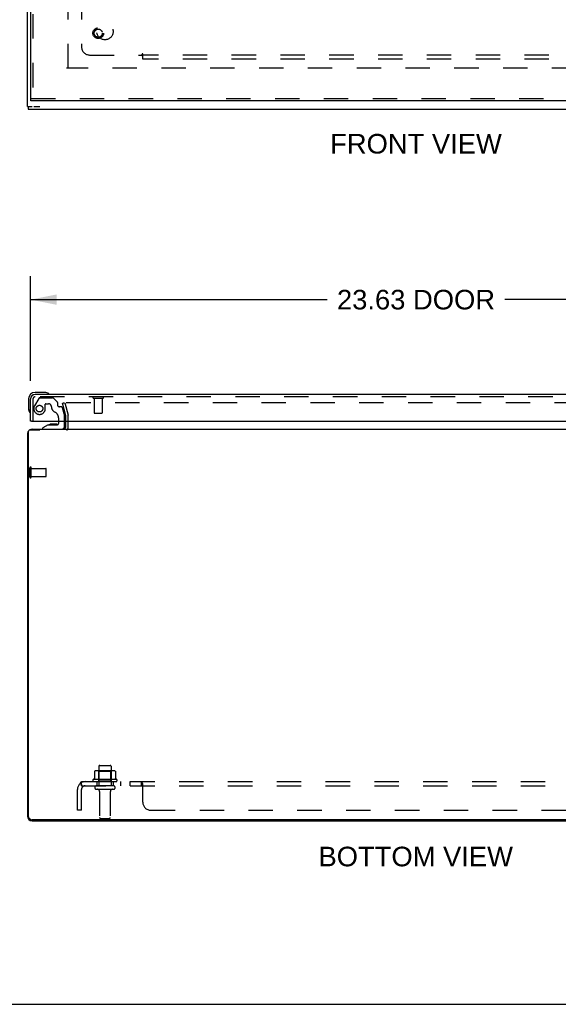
# Model space of a CAD drawing. Header units: inches. Extents: x 0 to 136, y 0 to 88.
# Tile 2 of 14: x 35 to 51, y 0 to 30. Entities that reach past the tile are written whole.
import ezdxf

# ---------------------------------------------------------------- set-up
doc = ezdxf.new("R2010")
doc.units = ezdxf.units.IN
doc.header["$LTSCALE"] = 7.48
doc.header["$MEASUREMENT"] = 0
doc.linetypes.add('HIDDEN', pattern=[0.2, 0.1, -0.1])
doc.layers.get('0').update_dxf_attribs({"linetype": 'CONTINUOUS'})
for name, color, linetype in [('DEFAULT_2', 8, 'HIDDEN'), ('DIMENSIONS', 7, 'CONTINUOUS'), ('DOOR_ASSEMBLY', 7, 'CONTINUOUS'), ('SUBPANEL', 7, 'CONTINUOUS')]:
    doc.layers.add(name, color=color, linetype=linetype)
doc.styles.get("Standard").update_dxf_attribs({"font": 'arial.ttf'})
doc.dimstyles.new('DIMSTYLE_1', dxfattribs={"dimtxt": 0.6, "dimasz": 0.8, "dimexe": 0.09, "dimexo": 0.07, "dimgap": 0.0375, "dimtad": 0, "dimtih": 1, "dimtoh": 1, "dimzin": 4, "dimdsep": 46, "dimtxsty": 'Standard', "dimblk": '_FILLED', "dimblk1": '_FILLED', "dimblk2": '_FILLED', "dimcen": 0.09, "dimadec": 3, "dimazin": 1, "dimtfac": 1, "dimtdec": 3, "dimtofl": 0, "dimtmove": 0, "dimatfit": 3, "dimldrblk": '_FILLED', "dimfxl": 0, "dimtolj": 1, "dimtzin": 4, "dimarcsym": 0})

# ---------------------------------------------------------------- blocks, each defined once
blk = doc.blocks.new('_FILLED')
at = {"color": 0, "linetype": 'ByBlock'}
blk.add_solid([(0, 0), (-1, 0.2), (-1, -0.2)], dxfattribs=at)
blk = doc.blocks.new('*D6')
at = {"layer": 'DIMENSIONS', "color": 2, "linetype": 'Continuous'}
for p, q in [((34.876, 19.105), (34.876, 22.312)), ((58.501, 19.105), (58.501, 22.312)), ((34.876, 21.592), (43.968, 21.592)), ((58.501, 21.592), (49.409, 21.592))]:
    blk.add_line(p, q, dxfattribs=at)
at = {"layer": 'DIMENSIONS', "color": 2, "linetype": 'Continuous', "xscale": 0.8, "yscale": 0.8, "zscale": 0.8, "rotation": 180}
blk.add_blockref('_FILLED', (34.876, 21.592), dxfattribs=at)
at = {"layer": 'DIMENSIONS', "color": 2, "linetype": 'Continuous', "xscale": 0.8, "yscale": 0.8, "zscale": 0.8}
blk.add_blockref('_FILLED', (58.501, 21.592), dxfattribs=at)
at = {"layer": 'DIMENSIONS', "color": 2, "linetype": 'Continuous', "insert": (46.688, 21.892), "char_height": 0.6, "width": 4.84015, "attachment_point": 2, "line_spacing_factor": 0.9}
blk.add_mtext('23.63 DOOR', dxfattribs=at)

msp = doc.modelspace()

# ---------------------------------------------------------------- linework, layer by layer
at = {"color": 3, "linetype": 'Continuous'}
for p, q in [((34.781, 27.506), (34.781, 63.356)), ((34.806, 27.431), (58.756, 27.431)), ((35.956, 17.692), (35.956, 17.865)), ((34.806, 17.542), (34.806, 5.777)), ((34.866, 17.602), (35.16, 17.602)), ((34.926, 17.622), (58.636, 17.622)), ((34.781, 17.477), (34.781, 5.767)), ((34.926, 5.622), (58.636, 5.622)), ((58.631, 5.652), (34.931, 5.652))]:
    msp.add_line(p, q, dxfattribs=at)
at = {"color": 7, "linetype": 'Continuous'}
for p, q in [((34.781, 27.506), (34.926, 27.506)), ((34.806, 27.506), (34.806, 27.431)), ((34.978, 27.506), (35.16, 27.506)), ((35.153, 17.622), (35.153, 17.602)), ((0, 0), (136, 0))]:
    msp.add_line(p, q, dxfattribs=at)
at = {"color": 3, "linetype": 'Continuous'}
for centre, radius, start, end in [((34.926, 17.477), 0.145, 142.8982, 180), ((34.866, 17.542), 0.06, 90, 180), ((34.926, 17.477), 0.145, 90, 122.4852), ((35.886, 17.692), 0.07, 270, 360), ((34.926, 5.767), 0.145, 180, 270), ((34.931, 5.777), 0.125, 180, 270)]:
    msp.add_arc(centre, radius, start, end, dxfattribs=at)
at = {"layer": 'DEFAULT_2', "color": 8, "linetype": 'HIDDEN'}
for p, q in [((36.031, 28.684), (36.031, 62.178)), ((57.586, 28.681), (35.976, 28.681)), ((35.852, 18.415), (35.925, 18.435)), ((35.955, 18.031), (35.852, 18.415)), ((57.664, 18.435), (35.899, 18.435)), ((35.925, 18.435), (36.028, 18.05)), ((35.956, 17.865), (35.956, 18.021)), ((36.031, 17.692), (36.031, 18.021)), ((34.856, 16.155), (34.856, 16.439)), ((34.899, 16.155), (34.899, 16.439)), ((34.899, 16.421), (35.346, 16.421)), ((35.356, 16.183), (35.356, 16.411)), ((34.899, 16.173), (35.346, 16.173)), ((36.969, 7.292), (36.969, 6.697)), ((36.999, 7.322), (37.314, 7.322)), ((37.344, 7.292), (37.344, 6.697)), ((36.838, 7.137), (36.838, 6.919)), ((37.412, 7.158), (36.901, 7.158)), ((36.973, 7.138), (36.953, 7.158)), ((36.973, 6.842), (36.973, 7.138)), ((37.34, 7.138), (36.973, 7.138)), ((37.34, 7.138), (37.36, 7.158)), ((37.34, 6.842), (37.34, 7.138)), ((37.475, 7.137), (37.475, 6.919)), ((37.512, 6.892), (36.801, 6.892)), ((36.822, 6.822), (37.491, 6.822)), ((37.414, 6.697), (36.899, 6.697)), ((36.973, 6.842), (36.953, 6.822)), ((37.34, 6.842), (36.973, 6.842)), ((37.34, 6.842), (37.36, 6.822)), ((37.414, 6.587), (36.899, 6.587)), ((36.991, 6.525), (36.991, 5.727)), ((37.321, 6.525), (37.321, 5.727)), ((37.021, 5.697), (37.291, 5.697))]:
    msp.add_line(p, q, dxfattribs=at)
for points in [[(35.879, 18.415), (35.879, 18.416), (35.879, 18.418), (35.879, 18.419), (35.88, 18.421), (35.881, 18.423), (35.881, 18.424), (35.882, 18.426), (35.883, 18.427), (35.884, 18.429), (35.886, 18.43), (35.887, 18.431), (35.889, 18.432), (35.89, 18.433), (35.892, 18.433), (35.894, 18.434), (35.895, 18.434), (35.897, 18.435), (35.899, 18.435)], [(35.88, 18.411), (35.879, 18.412), (35.879, 18.414), (35.879, 18.415)], [(36.844, 7.146), (36.842, 7.145), (36.841, 7.144), (36.84, 7.143), (36.839, 7.142), (36.838, 7.14), (36.838, 7.138), (36.838, 7.137)], [(37.469, 7.146), (37.471, 7.145), (37.472, 7.144), (37.473, 7.143), (37.474, 7.142), (37.475, 7.14), (37.475, 7.138), (37.475, 7.137)], [(36.838, 6.919), (36.838, 6.917), (36.837, 6.916), (36.837, 6.915), (36.837, 6.914), (36.836, 6.914), (36.836, 6.913), (36.836, 6.913), (36.835, 6.912), (36.835, 6.912), (36.835, 6.912), (36.834, 6.911), (36.834, 6.911), (36.834, 6.911), (36.833, 6.911), (36.833, 6.91), (36.833, 6.91), (36.833, 6.91), (36.832, 6.91)], [(37.481, 6.91), (37.48, 6.91), (37.48, 6.91), (37.48, 6.91), (37.48, 6.911), (37.479, 6.911), (37.479, 6.911), (37.479, 6.911), (37.478, 6.912), (37.478, 6.912), (37.478, 6.912), (37.477, 6.913), (37.477, 6.913), (37.477, 6.914), (37.476, 6.914), (37.476, 6.915), (37.476, 6.916), (37.475, 6.917), (37.475, 6.919)]]:
    msp.add_lwpolyline(points, dxfattribs=at)
for centre, radius, start, end in [((35.916, 18.021), 0.04, 0, 15), ((35.916, 18.021), 0.115, 0, 15), ((35.886, 17.692), 0.145, 316.4739, 360), ((34.878, 16.439), 0.0215, 360, 180), ((35.346, 16.411), 0.01, 360, 90), ((34.878, 16.155), 0.0215, 180, 0), ((35.346, 16.183), 0.01, 270, 0), ((36.999, 7.292), 0.03, 90, 180), ((37.314, 7.292), 0.03, 0, 90), ((36.901, 7.017), 0.141, 90, 113.95), ((37.412, 7.017), 0.141, 66.05, 90), ((36.822, 6.861), 0.0384, 124.4497, 270), ((37.156, 6.292), 0.698, 117.6814, 120.6631), ((36.899, 6.642), 0.055, 90, 270), ((37.414, 6.642), 0.055, 270, 90), ((37.156, 6.292), 0.698, 59.3369, 62.3186), ((37.491, 6.861), 0.0384, 270, 55.5503), ((36.929, 6.525), 0.0625, 0, 90), ((37.384, 6.525), 0.0625, 90, 180), ((37.021, 5.727), 0.03, 180, 270), ((37.291, 5.727), 0.03, 270, 360)]:
    msp.add_arc(centre, radius, start, end, dxfattribs=at)
at = {"layer": 'DOOR_ASSEMBLY', "color": 3, "linetype": 'Continuous'}
for p, q in [((34.876, 31.681), (34.876, 27.756)), ((58.488, 27.681), (34.889, 27.681)), ((34.876, 17.865), (34.876, 18.545)), ((58.356, 18.69), (35.021, 18.69)), ((34.904, 17.865), (58.473, 17.865))]:
    msp.add_line(p, q, dxfattribs=at)
at = {"layer": 'DOOR_ASSEMBLY', "color": 8, "linetype": 'HIDDEN'}
for p, q in [((34.951, 31.836), (34.951, 27.756)), ((34.889, 27.756), (58.488, 27.756)), ((34.951, 18.545), (34.951, 17.865)), ((35.128, 18.566), (34.998, 18.341)), ((58.356, 18.615), (35.021, 18.615)), ((35.163, 18.586), (35.548, 18.586)), ((35.698, 18.454), (35.576, 18.575)), ((35.702, 18.442), (35.702, 18.37)), ((36.809, 18.572), (37.093, 18.572)), ((36.827, 18.572), (36.827, 18.125)), ((37.075, 18.572), (37.075, 18.125)), ((35.328, 18.252), (35.328, 18.386)), ((35.344, 18.401), (35.427, 18.401)), ((35.815, 18.311), (35.761, 18.311)), ((35.845, 18.288), (35.914, 18.028)), ((36.837, 18.115), (37.065, 18.115)), ((35.734, 17.973), (35.734, 17.865)), ((35.919, 17.865), (35.919, 17.996)), ((35.249, 17.622), (35.84, 17.622))]:
    msp.add_line(p, q, dxfattribs=at)
at = {"layer": 'DOOR_ASSEMBLY', "color": 7, "linetype": 'Continuous'}
for p, q in [((34.876, 27.756), (34.889, 27.756)), ((34.889, 27.681), (34.889, 27.756)), ((35.305, 18.75), (35.016, 18.75)), ((35.343, 18.747), (35.305, 18.75)), ((34.816, 18.55), (34.816, 18.261)), ((34.816, 18.261), (34.819, 18.223)), ((34.904, 17.865), (34.876, 17.865)), ((35.734, 17.865), (35.734, 17.792)), ((35.919, 17.701), (35.919, 17.865)), ((35.42, 17.76), (35.249, 17.662)), ((35.249, 17.622), (35.249, 17.662)), ((35.42, 17.76), (35.702, 17.76)), ((35.584, 17.777), (35.514, 17.777)), ((35.654, 17.777), (35.584, 17.777)), ((35.584, 17.777), (35.584, 17.777))]:
    msp.add_line(p, q, dxfattribs=at)
at = {"layer": 'DOOR_ASSEMBLY', "color": 8, "linetype": 'HIDDEN'}
for centre, radius in [((36.951, 29.756), 0.164), ((36.951, 29.756), 0.124), ((35.151, 18.252), 0.102)]:
    msp.add_circle(centre, radius, dxfattribs=at)
at = {"layer": 'DOOR_ASSEMBLY', "color": 7, "linetype": 'Continuous'}
for centre, radius, start, end in [((35.016, 18.55), 0.2, 90, 180), ((35.305, 18.5), 0.25, 59.1101, 90), ((35.426, 18.702), 0.015, 6.3796, 59.1101), ((35.016, 18.55), 0.14, 90, 180), ((35.426, 18.705), 0.015, 270, 353.6204), ((35.066, 18.261), 0.25, 180, 210.8899), ((34.864, 18.14), 0.015, 210.8899, 263.6204), ((34.861, 18.14), 0.015, 276.3796, 360), ((35.514, 17.687), 0.09, 90, 125.4682), ((35.654, 17.687), 0.09, 54.7746, 90), ((35.702, 17.792), 0.0317, 270, 360), ((35.84, 17.701), 0.0787, 270, 360)]:
    msp.add_arc(centre, radius, start, end, dxfattribs=at)
at = {"layer": 'DOOR_ASSEMBLY', "color": 3, "linetype": 'Continuous'}
msp.add_arc((35.021, 18.545), 0.145, 90, 180, dxfattribs=at)
at = {"layer": 'DOOR_ASSEMBLY', "color": 8, "linetype": 'HIDDEN'}
for centre, radius, start, end in [((35.021, 18.545), 0.07, 90, 180), ((35.163, 18.546), 0.04, 90, 150), ((35.548, 18.546), 0.04, 45, 90), ((35.687, 18.442), 0.0156, 0, 45), ((36.809, 18.594), 0.0215, 90, 270), ((37.093, 18.594), 0.0215, 270, 90), ((35.151, 18.252), 0.177, 150, 360), ((35.344, 18.386), 0.0156, 90, 180), ((35.427, 18.311), 0.09, 0, 90), ((35.702, 18.311), 0.185, 180, 245.2678), ((35.546, 17.973), 0.188, 0, 65.2678), ((35.761, 18.37), 0.0591, 180, 270), ((35.815, 18.28), 0.0312, 15, 90), ((36.837, 18.125), 0.01, 180, 270), ((37.065, 18.125), 0.01, 270, 360), ((35.794, 17.996), 0.125, 0, 15)]:
    msp.add_arc(centre, radius, start, end, dxfattribs=at)
at = {"layer": 'SUBPANEL', "color": 8, "linetype": 'HIDDEN'}
for p, q in [((36.438, 30.927), (36.438, 29.337)), ((36.688, 29.087), (38.277, 29.087)), ((38.313, 29.048), (38.313, 29.128)), ((55.25, 29.087), (38.313, 29.087)), ((38.313, 28.962), (38.313, 29.048)), ((55.25, 28.962), (38.313, 28.962)), ((36.399, 6.768), (36.479, 6.672)), ((36.438, 6.697), (36.438, 6.822)), ((36.438, 6.822), (57.125, 6.822)), ((36.438, 6.697), (57.125, 6.697)), ((36.465, 6.679), (36.46, 6.684)), ((36.906, 6.822), (36.906, 6.697)), ((37.406, 6.822), (37.406, 6.697)), ((37.635, 6.822), (37.635, 6.697)), ((37.916, 6.822), (37.916, 6.697)), ((38.277, 6.697), (38.277, 6.822)), ((38.278, 6.822), (38.277, 6.822)), ((38.288, 6.816), (38.286, 6.818)), ((38.287, 6.691), (38.286, 6.692)), ((38.298, 6.676), (38.297, 6.678)), ((38.304, 6.672), (38.303, 6.672)), ((38.313, 6.768), (38.311, 6.77)), ((38.313, 6.197), (38.313, 6.768)), ((36.313, 5.947), (36.313, 6.585)), ((36.438, 5.947), (36.438, 6.585)), ((36.438, 5.947), (36.313, 5.947)), ((38.563, 5.947), (55, 5.947))]:
    msp.add_line(p, q, dxfattribs=at)
for points in [[(38.29, 29.105), (38.287, 29.101), (38.286, 29.099), (38.285, 29.097), (38.283, 29.095), (38.282, 29.093), (38.281, 29.091), (38.28, 29.09), (38.278, 29.088), (38.277, 29.087)], [(38.291, 29.073), (38.288, 29.076), (38.286, 29.078), (38.284, 29.079), (38.283, 29.081), (38.281, 29.083), (38.28, 29.084), (38.278, 29.086), (38.277, 29.087)], [(38.313, 29.128), (38.311, 29.127), (38.31, 29.127), (38.308, 29.126), (38.307, 29.125), (38.306, 29.124), (38.304, 29.123), (38.303, 29.122), (38.302, 29.121), (38.3, 29.12), (38.299, 29.119), (38.298, 29.117), (38.297, 29.116), (38.296, 29.114), (38.294, 29.113), (38.293, 29.111), (38.292, 29.109), (38.291, 29.107), (38.29, 29.105)], [(38.313, 29.048), (38.311, 29.05), (38.31, 29.052), (38.309, 29.054), (38.307, 29.056), (38.306, 29.058), (38.304, 29.059), (38.303, 29.061), (38.301, 29.062), (38.3, 29.064), (38.299, 29.065), (38.297, 29.067), (38.296, 29.068), (38.291, 29.073)], [(36.399, 6.768), (36.401, 6.77), (36.403, 6.772), (36.405, 6.774), (36.407, 6.777), (36.408, 6.78), (36.41, 6.783), (36.412, 6.786), (36.413, 6.79), (36.415, 6.793)], [(36.415, 6.793), (36.418, 6.8), (36.419, 6.803), (36.42, 6.806), (36.422, 6.809), (36.423, 6.811), (36.425, 6.814), (36.427, 6.816), (36.428, 6.818), (36.43, 6.82), (36.432, 6.821), (36.434, 6.821), (36.435, 6.822), (36.436, 6.822), (36.438, 6.822)], [(36.461, 6.693), (36.461, 6.693), (36.461, 6.693), (36.46, 6.694), (36.46, 6.694), (36.46, 6.694), (36.46, 6.694), (36.46, 6.695), (36.459, 6.695), (36.459, 6.696), (36.459, 6.696), (36.459, 6.697), (36.458, 6.697), (36.458, 6.698), (36.458, 6.698), (36.457, 6.699), (36.457, 6.7), (36.457, 6.7), (36.456, 6.701), (36.456, 6.702), (36.456, 6.702), (36.455, 6.703), (36.455, 6.704), (36.455, 6.704), (36.454, 6.705), (36.454, 6.706), (36.453, 6.706), (36.453, 6.707), (36.453, 6.708), (36.452, 6.709), (36.452, 6.71), (36.452, 6.71), (36.451, 6.711), (36.451, 6.712), (36.451, 6.713), (36.45, 6.714), (36.45, 6.714), (36.45, 6.715), (36.449, 6.716), (36.449, 6.717), (36.448, 6.718), (36.448, 6.719), (36.448, 6.72), (36.447, 6.721), (36.447, 6.722), (36.447, 6.723), (36.446, 6.724), (36.446, 6.725), (36.446, 6.726), (36.445, 6.726), (36.445, 6.727), (36.445, 6.728), (36.444, 6.729), (36.444, 6.73), (36.444, 6.731), (36.443, 6.732), (36.443, 6.733), (36.443, 6.734), (36.443, 6.735), (36.442, 6.736), (36.442, 6.736), (36.442, 6.737), (36.442, 6.738), (36.441, 6.739), (36.441, 6.74), (36.441, 6.741), (36.441, 6.742), (36.44, 6.742), (36.44, 6.743), (36.44, 6.744), (36.44, 6.745), (36.44, 6.746), (36.439, 6.747), (36.439, 6.747), (36.439, 6.748), (36.439, 6.749), (36.439, 6.75), (36.439, 6.75), (36.439, 6.751), (36.438, 6.752), (36.438, 6.753), (36.438, 6.753), (36.438, 6.754), (36.438, 6.755), (36.438, 6.755), (36.438, 6.756), (36.438, 6.756), (36.438, 6.756), (36.438, 6.757)], [(36.438, 6.757), (36.438, 6.757), (36.438, 6.757), (36.438, 6.757), (36.438, 6.757), (36.438, 6.757), (36.438, 6.756), (36.438, 6.756), (36.438, 6.756), (36.438, 6.755), (36.438, 6.755), (36.438, 6.754), (36.438, 6.754)], [(36.46, 6.684), (36.458, 6.686), (36.456, 6.687), (36.454, 6.689), (36.452, 6.691), (36.45, 6.692), (36.448, 6.694), (36.446, 6.695), (36.444, 6.696), (36.442, 6.696), (36.441, 6.697), (36.439, 6.697), (36.438, 6.697)], [(36.458, 6.697), (36.458, 6.697), (36.458, 6.696), (36.459, 6.696), (36.459, 6.695), (36.459, 6.695), (36.46, 6.695), (36.46, 6.694), (36.46, 6.694), (36.46, 6.694), (36.46, 6.693), (36.461, 6.693), (36.461, 6.693), (36.461, 6.693)], [(36.479, 6.672), (36.478, 6.671), (36.477, 6.671), (36.477, 6.671), (36.476, 6.671), (36.475, 6.672), (36.474, 6.672), (36.473, 6.672), (36.472, 6.673), (36.471, 6.674), (36.47, 6.675), (36.468, 6.676), (36.467, 6.678), (36.465, 6.679)], [(38.296, 6.803), (38.294, 6.806), (38.293, 6.809), (38.291, 6.811), (38.29, 6.814), (38.288, 6.816), (38.286, 6.818), (38.284, 6.82), (38.283, 6.821), (38.281, 6.821), (38.28, 6.822), (38.278, 6.822), (38.277, 6.822)], [(38.286, 6.692), (38.285, 6.694), (38.283, 6.695), (38.282, 6.696), (38.281, 6.696), (38.28, 6.697), (38.278, 6.697), (38.277, 6.697)], [(38.28, 6.697), (38.278, 6.697), (38.277, 6.697)], [(38.285, 6.694), (38.283, 6.695), (38.282, 6.696)], [(38.29, 6.687), (38.288, 6.689), (38.287, 6.691)], [(38.313, 6.672), (38.311, 6.671), (38.31, 6.671), (38.308, 6.671), (38.307, 6.671), (38.306, 6.672), (38.304, 6.672), (38.303, 6.672), (38.302, 6.673), (38.3, 6.674), (38.299, 6.675), (38.298, 6.676), (38.297, 6.678), (38.296, 6.679), (38.294, 6.681), (38.293, 6.682), (38.292, 6.684), (38.29, 6.687)], [(38.299, 6.797), (38.297, 6.8), (38.296, 6.803)], [(38.311, 6.77), (38.31, 6.772), (38.309, 6.774), (38.307, 6.777), (38.306, 6.78), (38.304, 6.783), (38.303, 6.786), (38.301, 6.79), (38.299, 6.797)], [(38.31, 6.772), (38.309, 6.774), (38.307, 6.777), (38.306, 6.78), (38.304, 6.783)], [(38.313, 6.672), (38.311, 6.671), (38.31, 6.671), (38.308, 6.671), (38.307, 6.671), (38.306, 6.672)]]:
    msp.add_lwpolyline(points, dxfattribs=at)
msp.add_circle((37.156, 29.806), 0.25, dxfattribs=at)
for centre, radius, start, end in [((36.688, 29.337), 0.25, 180, 270), ((36.55, 6.585), 0.237, 90, 180), ((36.55, 6.585), 0.112, 90, 180), ((38.563, 6.197), 0.25, 180, 270)]:
    msp.add_arc(centre, radius, start, end, dxfattribs=at)

# ---------------------------------------------------------------- texts
at = {"layer": 'DIMENSIONS', "color": 2, "linetype": 'Continuous', "char_height": 0.6, "attachment_point": 2, "line_spacing_factor": 0.9}
for s, insert, width in [('FRONT VIEW', (46.687, 26.669), 5.25056), ('BOTTOM VIEW', (46.679, 4.829), 5.94647)]:
    msp.add_mtext(s, dxfattribs=dict(at, insert=insert, width=width))

# ---------------------------------------------------------------- dimensions: what is measured, and where the dimension line sits
at = {"layer": 'DIMENSIONS', "color": 2, "linetype": 'Continuous'}
dim = msp.add_linear_dim(base=(34.875965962, 21.591504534), p1=(58.500965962, 19.035106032), p2=(34.875965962, 19.035106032), angle=180, text='<> DOOR', dimstyle='DIMSTYLE_1', dxfattribs=at)
dim.commit()
dim.dimension.update_dxf_attribs({"geometry": '*D6', "text_midpoint": (46.688465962, 21.591504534), "dimtype": 160})

doc.saveas('drawing.dxf')
